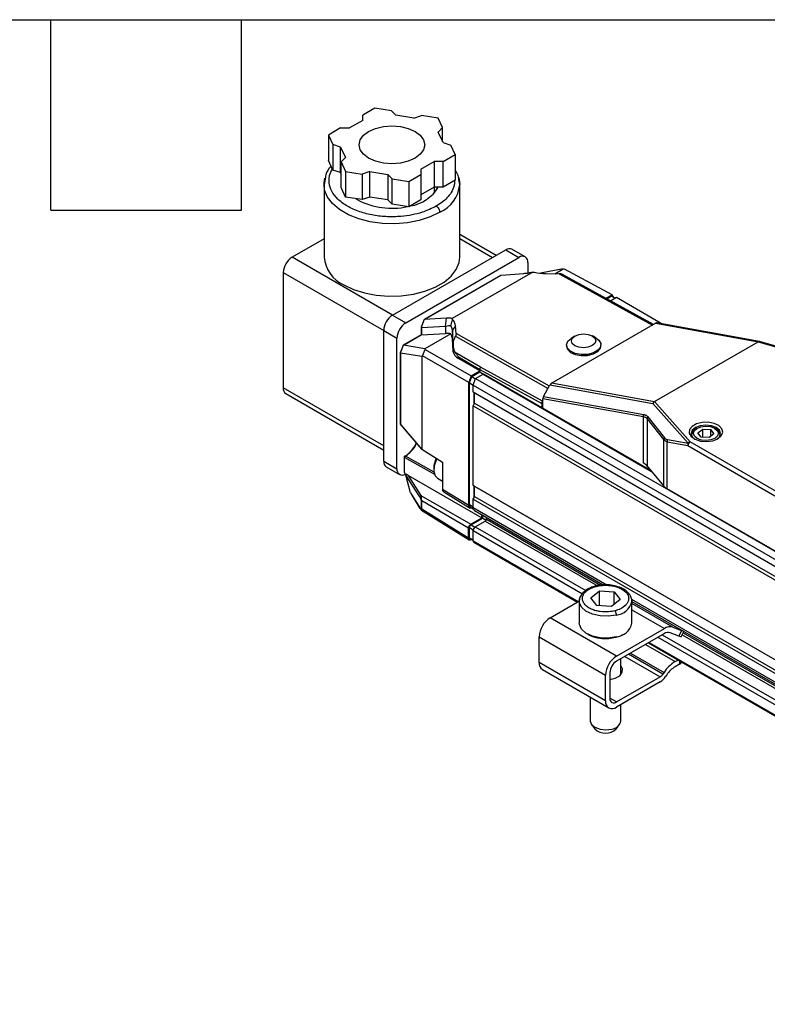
# Model space of a CAD drawing. Header units: millimetres. Extents: x 16 to 683, y 16 to 524.
# Tile 6 of 11: x 337 to 411, y 425 to 524. Entities that reach past the tile are written whole.
import ezdxf

# ---------------------------------------------------------------- set-up
doc = ezdxf.new("R2010")
doc.units = ezdxf.units.MM
doc.header["$LTSCALE"] = 2.5
doc.layers.add('TEXT', color=140, linetype='Continuous', lineweight=25)

msp = doc.modelspace()

# ---------------------------------------------------------------- linework, layer by layer
for p, q in [((372.123, 515.023), (370.911, 514.324)), ((373.778, 514.767), (372.123, 515.023)), ((370.911, 513.813), (369.585, 513.048)), ((370.911, 513.813), (370.911, 514.324)), ((373.778, 514.767), (374.22, 514.325)), ((376.031, 514.045), (374.22, 514.325)), ((376.031, 514.045), (376.797, 514.3)), ((378.452, 514.044), (376.797, 514.3)), ((378.896, 513.088), (378.452, 514.044)), ((368.701, 513.048), (367.489, 512.348)), ((368.701, 513.048), (369.585, 513.048)), ((378.896, 513.088), (378.454, 512.647)), ((378.896, 511.694), (378.896, 513.088)), ((367.489, 512.348), (367.933, 511.393)), ((367.489, 512.348), (367.489, 509.797)), ((378.939, 511.601), (378.454, 512.647)), ((368.698, 511.138), (367.933, 511.393)), ((367.933, 511.393), (367.933, 508.841)), ((368.698, 511.138), (369.183, 510.092)), ((368.698, 508.586), (368.698, 511.138)), ((378.939, 511.601), (379.705, 511.346)), ((380.148, 510.39), (379.705, 511.346)), ((368.741, 509.65), (369.183, 510.092)), ((378.936, 509.691), (380.148, 510.39)), ((380.148, 510.39), (380.148, 507.838)), ((367.933, 508.841), (367.489, 509.797)), ((368.741, 509.65), (369.185, 508.694)), ((368.741, 507.098), (368.741, 509.65)), ((376.727, 508.925), (378.052, 509.691)), ((376.727, 508.925), (376.727, 508.415)), ((378.936, 509.691), (378.052, 509.691)), ((378.052, 509.691), (378.052, 507.139)), ((378.936, 507.139), (378.936, 509.691)), ((367.177, 508.112), (367.037, 507.393)), ((368.698, 508.586), (367.933, 508.841)), ((368.741, 508.492), (368.698, 508.586)), ((369.185, 508.694), (370.841, 508.438)), ((369.185, 508.694), (369.185, 506.143)), ((371.606, 508.693), (370.841, 508.438)), ((370.841, 508.438), (370.841, 505.887)), ((371.606, 508.693), (373.417, 508.413)), ((371.606, 506.142), (371.606, 508.693)), ((373.859, 507.971), (373.417, 508.413)), ((373.417, 508.413), (373.417, 505.862)), ((373.859, 507.971), (375.515, 507.715)), ((373.859, 505.42), (373.859, 507.971)), ((375.515, 507.715), (376.727, 508.415)), ((376.727, 508.415), (376.727, 505.863)), ((367.037, 507.389), (367.037, 500.142)), ((369.185, 506.143), (368.741, 507.098)), ((375.515, 507.715), (375.515, 505.164)), ((378.052, 507.139), (376.727, 506.373)), ((378.936, 507.139), (378.052, 507.139)), ((378.069, 506.532), (378.069, 507.139)), ((380.148, 507.838), (378.936, 507.139)), ((380.6, 507.384), (380.54, 507.727)), ((380.6, 500.142), (380.6, 507.389)), ((370.841, 505.887), (369.185, 506.143)), ((370.438, 505.845), (370.214, 505.983)), ((371.606, 506.142), (370.841, 505.887)), ((373.417, 505.862), (371.606, 506.142)), ((373.859, 505.42), (373.417, 505.862)), ((375.515, 505.164), (373.859, 505.42)), ((376.727, 505.863), (375.515, 505.164)), ((384.239, 500.315), (380.6, 502.416)), ((380.6, 501.993), (383.873, 500.104)), ((367.037, 501.967), (363.853, 500.129)), ((373.885, 494.338), (363.853, 500.129)), ((373.885, 494.338), (385.199, 500.869)), ((375.211, 493.572), (386.524, 500.104)), ((385.199, 500.869), (386.524, 500.104)), ((387.149, 500.166), (385.824, 500.931)), ((387.408, 499.593), (387.408, 498.559)), ((362.969, 498.598), (362.969, 487.065)), ((362.969, 498.598), (373.001, 492.807)), ((384.682, 498.317), (377.039, 493.905)), ((377.05, 493.906), (384.709, 498.328)), ((387.909, 498.651), (379.861, 494.005)), ((384.73, 498.331), (387.009, 498.51)), ((390.958, 498.963), (388.67, 498.522)), ((389.183, 498.487), (390.548, 498.464)), ((390.107, 498.472), (390.958, 498.963)), ((390.548, 498.464), (399.859, 493.353)), ((399.967, 493.415), (390.877, 498.406)), ((390.958, 498.963), (391.059, 498.951)), ((395.83, 496.386), (391.059, 498.951)), ((395.209, 496.027), (395.83, 496.386)), ((395.292, 495.981), (395.775, 496.26)), ((395.662, 495.779), (396.266, 496.127)), ((395.775, 496.26), (396.135, 496.052)), ((396.016, 496.12), (395.83, 496.386)), ((396.266, 496.127), (400.907, 493.448)), ((373.885, 494.338), (375.211, 493.572)), ((376.737, 493.136), (376.737, 492.363)), ((377.036, 493.902), (376.738, 493.144)), ((377.065, 493.906), (376.752, 493.109)), ((376.772, 493.102), (379.171, 493.249)), ((379.266, 494.04), (377.065, 493.906)), ((379.171, 493.249), (379.266, 494.04)), ((379.171, 493.249), (379.171, 492.502)), ((380.173, 493.286), (379.871, 492.851)), ((380.236, 492.517), (380.173, 493.286)), ((389.782, 487.536), (400.17, 493.533)), ((400.17, 493.533), (410.458, 491.687)), ((410.562, 491.716), (400.286, 493.559)), ((373.001, 492.807), (374.327, 492.041)), ((373.001, 479.742), (373.001, 492.807)), ((376.737, 492.363), (374.959, 491.336)), ((374.97, 491.337), (376.742, 492.36)), ((376.772, 493.102), (376.772, 492.357)), ((376.772, 492.357), (379.171, 492.502)), ((379.7, 492.464), (377.124, 490.977)), ((379.952, 491.665), (379.871, 492.851)), ((379.871, 492.851), (379.871, 492.002)), ((379.952, 491.665), (380.188, 492.241)), ((380.188, 492.241), (389.43, 487.015)), ((389.559, 487.246), (380.236, 492.517)), ((392.092, 492.235), (391.733, 492.013)), ((394.225, 492.05), (393.859, 492.261)), ((374.327, 478.977), (374.327, 492.041)), ((374.956, 491.333), (374.675, 490.617)), ((374.679, 490.594), (374.97, 491.337)), ((377.124, 490.977), (374.97, 491.337)), ((379.962, 490.683), (379.871, 492.002)), ((379.952, 491.665), (379.962, 491.361)), ((379.962, 491.361), (379.962, 490.683)), ((391.27, 491.335), (391.272, 491.232)), ((394.709, 491.283), (394.708, 491.386)), ((400.083, 485.697), (410.447, 491.68)), ((410.447, 491.68), (417.414, 489.635)), ((417.502, 489.679), (410.573, 491.714)), ((374.674, 490.609), (374.674, 483.459)), ((374.688, 490.588), (376.831, 490.229)), ((374.688, 483.425), (374.688, 490.588)), ((376.885, 490.265), (376.831, 490.229)), ((376.831, 490.229), (376.831, 480.939)), ((376.885, 490.265), (377.146, 490.92)), ((381.499, 487.602), (376.885, 490.265)), ((377.124, 490.977), (377.146, 490.92)), ((377.146, 490.92), (381.754, 488.26)), ((382.685, 489.125), (380.151, 490.618)), ((380.487, 490.164), (382.62, 488.908)), ((380.487, 489.991), (380.487, 490.164)), ((382.62, 488.76), (380.487, 489.991)), ((381.754, 488.26), (381.499, 487.602)), ((381.754, 488.26), (382.62, 488.76)), ((381.809, 488.197), (382.62, 488.666)), ((382.193, 488.003), (382.948, 488.439)), ((382.62, 488.908), (388.807, 485.512)), ((382.62, 488.908), (382.62, 488.76)), ((382.62, 488.666), (382.62, 488.76)), ((382.62, 488.666), (382.991, 488.451)), ((388.872, 485.73), (382.685, 489.125)), ((382.948, 488.439), (399.786, 478.72)), ((399.719, 478.8), (383.011, 488.446)), ((381.499, 475.344), (381.499, 487.602)), ((381.563, 487.563), (381.809, 488.197)), ((381.563, 487.563), (381.938, 487.346)), ((381.563, 475.399), (381.563, 487.563)), ((381.809, 488.197), (382.184, 487.98)), ((381.938, 487.346), (382.193, 488.003)), ((381.938, 487.346), (655.942, 329.167)), ((381.938, 486.657), (381.938, 487.346)), ((382.193, 488.003), (656.197, 329.824)), ((388.981, 486.208), (389.625, 487.366)), ((389.625, 487.366), (399.9, 485.523)), ((400.07, 485.69), (389.782, 487.536)), ((373.001, 481.273), (362.969, 487.065)), ((363.228, 486.492), (373.001, 480.85)), ((381.938, 486.657), (655.942, 328.478)), ((382.004, 486.619), (381.938, 486.657)), ((382.093, 486.568), (382.004, 486.619)), ((382.004, 486.619), (382.004, 485.394)), ((382.093, 486.568), (656.008, 328.44)), ((382.093, 485.547), (382.093, 486.568)), ((381.938, 485.279), (382.004, 485.394)), ((381.938, 485.279), (655.942, 327.1)), ((381.938, 477.318), (381.938, 485.279)), ((382.004, 485.394), (382.093, 485.547)), ((382.093, 485.547), (656.008, 327.419)), ((388.807, 485.512), (388.807, 485.099)), ((388.917, 485.807), (388.872, 485.73)), ((388.917, 485.807), (388.917, 485.98)), ((398.977, 484.176), (388.917, 485.98)), ((388.917, 485.036), (388.917, 485.807)), ((388.981, 486.208), (398.991, 484.413)), ((399.9, 485.523), (403.419, 481.529)), ((403.626, 481.675), (400.083, 485.697)), ((376.831, 480.939), (374.688, 483.425)), ((374.704, 483.377), (376.855, 480.881)), ((398.977, 479.556), (398.977, 484.176)), ((399.344, 483.972), (400.98, 481.893)), ((399.344, 483.972), (399.344, 479.255)), ((399.42, 484.159), (401.055, 482.08)), ((403.769, 482.369), (403.769, 482.329)), ((404.323, 483.033), (404.19, 482.956)), ((404.417, 482.572), (404.886, 482.942)), ((404.738, 482.152), (404.417, 482.572)), ((404.886, 482.942), (405.675, 482.893)), ((404.886, 482.143), (404.886, 482.942)), ((405.996, 482.473), (405.528, 482.103)), ((405.675, 482.893), (405.996, 482.473)), ((405.675, 482.893), (405.675, 482.22)), ((406.223, 482.956), (406.091, 483.033)), ((406.644, 482.329), (406.644, 482.369)), ((400.98, 481.893), (400.98, 477.269)), ((401.055, 482.08), (401.073, 482.058)), ((401.348, 481.661), (403.405, 481.292)), ((401.348, 476.968), (401.348, 481.661)), ((401.361, 481.898), (403.419, 481.529)), ((412.31, 476.661), (403.626, 481.675)), ((405.528, 482.103), (404.738, 482.152)), ((376.831, 480.939), (378.893, 479.643)), ((403.405, 481.292), (412.089, 476.279)), ((373.001, 479.742), (374.327, 478.977)), ((375.056, 480.151), (375.056, 478.716)), ((375.091, 478.596), (375.091, 480.101)), ((378.101, 478.396), (375.091, 480.101)), ((378.047, 478.634), (375.179, 480.254)), ((378.893, 479.643), (378.893, 476.955)), ((373.26, 479.17), (374.586, 478.405)), ((375.209, 478.387), (375.091, 478.596)), ((378.006, 479.056), (378.006, 478.852)), ((399.344, 479.255), (400.98, 477.269)), ((375.694, 476.561), (375.216, 478.354)), ((376.615, 476.187), (375.216, 478.354)), ((375.417, 478.349), (382.822, 474.074)), ((375.417, 478.349), (376.731, 476.315)), ((378.369, 478.05), (378.893, 477.748)), ((375.694, 476.561), (376.615, 475.065)), ((375.703, 476.524), (376.626, 475.024)), ((378.893, 476.955), (381.499, 475.344)), ((379.016, 476.673), (381.634, 475.054)), ((381.938, 477.318), (655.942, 319.139)), ((382.004, 477.279), (381.938, 477.318)), ((382.093, 477.228), (382.004, 477.279)), ((382.004, 477.279), (382.004, 476.055)), ((382.093, 477.228), (656.008, 319.1)), ((382.093, 476.208), (382.093, 477.228)), ((414.148, 469.578), (401.348, 476.968)), ((376.731, 476.315), (381.717, 473.437)), ((376.773, 474.962), (376.773, 475.79)), ((381.496, 473.054), (376.8, 475.765)), ((376.8, 474.937), (376.8, 475.765)), ((381.938, 475.94), (382.004, 476.055)), ((381.938, 475.94), (655.942, 317.761)), ((381.938, 475.098), (381.938, 475.94)), ((382.004, 476.055), (382.093, 476.208)), ((382.093, 476.208), (656.008, 318.08)), ((376.78, 474.846), (381.558, 471.892)), ((381.496, 472.033), (376.8, 474.937)), ((381.563, 475.399), (381.938, 475.182)), ((381.673, 475.156), (381.957, 474.991)), ((381.938, 475.098), (395.3, 467.384)), ((382.068, 474.812), (394.949, 467.375)), ((381.717, 473.437), (382.822, 474.074)), ((381.733, 473.372), (382.904, 474.048)), ((382.159, 473.184), (383.154, 473.758)), ((382.822, 474.074), (382.822, 474.376)), ((382.904, 474.048), (382.904, 474.329)), ((382.904, 474.048), (383.239, 473.854)), ((383.154, 473.758), (394.222, 467.368)), ((383.264, 473.949), (383.264, 474.121)), ((383.264, 473.949), (394.675, 467.362)), ((381.496, 472.033), (381.496, 473.054)), ((381.578, 472.083), (381.578, 473.104)), ((381.578, 473.104), (381.95, 472.889)), ((381.733, 473.372), (382.113, 473.152)), ((381.938, 471.781), (381.938, 472.801)), ((381.938, 472.801), (392.871, 466.49)), ((382.159, 473.184), (393.192, 466.815)), ((381.578, 472.083), (381.938, 471.875)), ((381.623, 471.983), (381.938, 471.801)), ((381.737, 471.917), (381.717, 471.906)), ((381.938, 471.781), (392.456, 465.709)), ((382.003, 471.637), (392.364, 465.656)), ((393.706, 466.096), (394.579, 466.786)), ((394.579, 466.786), (396.05, 466.694)), ((394.579, 465.298), (394.579, 466.786)), ((396.05, 466.694), (396.648, 465.913)), ((396.05, 465.44), (396.05, 466.694)), ((389.653, 464.091), (392.558, 465.768)), ((392.552, 465.749), (392.552, 463.555)), ((394.304, 465.315), (393.706, 466.096)), ((396.648, 465.913), (395.775, 465.223)), ((397.778, 465.954), (635.296, 328.837)), ((397.802, 463.555), (397.802, 465.749)), ((397.802, 465.728), (634.916, 328.846)), ((395.775, 465.223), (394.304, 465.315)), ((401.906, 463.152), (397.802, 465.522)), ((397.802, 464.896), (401.054, 463.018)), ((396.282, 460.264), (389.653, 464.091)), ((396.282, 460.264), (401.054, 463.018)), ((401.906, 463.152), (402.784, 462.809)), ((402.784, 462.809), (402.5, 462.254)), ((402.728, 462.194), (403.001, 462.727)), ((388.548, 462.177), (395.177, 458.35)), ((388.548, 459.625), (388.548, 462.177)), ((401.054, 462.508), (396.282, 459.753)), ((400.411, 462.137), (632.829, 327.965)), ((400.853, 462.392), (633.143, 328.294)), ((402.5, 462.254), (401.622, 462.597)), ((402.832, 462.398), (634.305, 328.771)), ((402.933, 462.595), (634.656, 328.824)), ((399.166, 461.418), (402.127, 459.709)), ((399.435, 461.574), (632.339, 327.122)), ((399.527, 461.627), (632.43, 327.175)), ((396.708, 458.409), (396.708, 459.999)), ((397.098, 460.225), (400.634, 458.183)), ((400.91, 458.454), (397.471, 460.44)), ((397.674, 460.557), (401.023, 458.624)), ((402.127, 459.709), (402.397, 459.864)), ((402.557, 459.772), (402.557, 459.446)), ((395.177, 455.798), (388.548, 459.625)), ((388.871, 458.91), (395.501, 455.083)), ((396.838, 458.604), (396.708, 458.8)), ((402.557, 459.446), (402.127, 459.198)), ((395.177, 455.798), (395.177, 458.35)), ((395.619, 458.605), (395.619, 456.053)), ((396.282, 455.671), (400.634, 458.183)), ((401.023, 458.624), (400.91, 458.454)), ((401.299, 458.385), (401.186, 458.215)), ((400.634, 457.673), (396.282, 455.16)), ((393.646, 456.154), (393.646, 453.776)), ((396.282, 455.671), (395.619, 456.053)), ((396.708, 453.776), (396.708, 455.406)), ((393.779, 453.415), (394.121, 452.973)), ((396.232, 452.973), (396.575, 453.415))]:
    msp.add_line(p, q)
at = {"flags": 128}
for points in [[(374.668, 513.199), (375.459, 513.01), (376.139, 512.709), (376.66, 512.316), (376.988, 511.86), (377.1, 511.369), (376.988, 510.879), (376.66, 510.422), (376.139, 510.03), (375.459, 509.729), (374.668, 509.54), (373.819, 509.475), (372.969, 509.54), (372.178, 509.729), (371.498, 510.03), (370.977, 510.422), (370.649, 510.879), (370.537, 511.369), (370.649, 511.86), (370.977, 512.316), (371.498, 512.709), (372.178, 513.01), (372.969, 513.199), (373.819, 513.263), (374.668, 513.199)], [(367.037, 507.389), (367.045, 507.569), (367.132, 508.04)], [(380.475, 508.135), (380.535, 507.929), (380.6, 507.389)], [(378.614, 504.621), (377.651, 504.159), (376.558, 503.807), (375.371, 503.578), (374.132, 503.478), (372.882, 503.511), (371.664, 503.677), (370.519, 503.969), (369.486, 504.377), (368.602, 504.888), (367.894, 505.484), (367.389, 506.145), (367.102, 506.848), (367.037, 507.389)], [(369.024, 497.374), (369.986, 496.912), (371.08, 496.561), (372.266, 496.331), (373.505, 496.231), (374.755, 496.265), (375.974, 496.43), (377.118, 496.722), (378.151, 497.13), (379.036, 497.641), (379.743, 498.237), (380.248, 498.898), (380.535, 499.601), (380.6, 500.142)], [(392.121, 492.252), (392.517, 492.406), (392.983, 492.463), (393.449, 492.416), (393.845, 492.27), (394.109, 492.048), (394.201, 491.785), (394.109, 491.519), (393.844, 491.292), (393.449, 491.138), (392.983, 491.081), (392.516, 491.129), (392.121, 491.275), (391.857, 491.496), (391.764, 491.76), (391.857, 492.025), (392.121, 492.252)], [(394.225, 492.05), (394.49, 491.85), (394.691, 491.512), (394.662, 491.154), (394.407, 490.824), (393.96, 490.566), (393.382, 490.416), (392.751, 490.393), (392.153, 490.5), (391.667, 490.724), (391.359, 491.034), (391.272, 491.388), (391.417, 491.738), (391.733, 492.013)], [(391.272, 491.232), (391.361, 490.931), (391.668, 490.621), (392.154, 490.397), (392.753, 490.29), (393.384, 490.313), (393.962, 490.463), (394.408, 490.721), (394.663, 491.051), (394.709, 491.283)], [(406.395, 481.99), (406.743, 482.284), (406.885, 482.631), (406.8, 482.984), (406.499, 483.295), (406.024, 483.523), (405.439, 483.636), (404.822, 483.62), (404.257, 483.476), (403.821, 483.224), (403.571, 482.898), (403.543, 482.542), (403.739, 482.204), (404.133, 481.93), (404.673, 481.756), (405.284, 481.707), (405.885, 481.788), (406.395, 481.99)], [(406.315, 481.947), (406.564, 482.179), (406.675, 482.503), (406.564, 482.828), (406.245, 483.103), (405.769, 483.287), (405.207, 483.351), (404.645, 483.287), (404.168, 483.103), (403.85, 482.828), (403.738, 482.503), (403.85, 482.179), (404.098, 481.947)], [(404.701, 483.183), (405.177, 483.244), (405.658, 483.196), (406.069, 483.045), (406.35, 482.814), (406.456, 482.54), (406.372, 482.262), (406.111, 482.024), (405.712, 481.863), (405.236, 481.801), (404.756, 481.85), (404.344, 482), (404.063, 482.231), (403.957, 482.506), (404.041, 482.783), (404.302, 483.021), (404.701, 483.183)], [(378.326, 479.996), (378.256, 479.857), (378.053, 479.27), (378.011, 478.723), (378.136, 478.29), (378.369, 478.05)], [(392.552, 465.749), (392.611, 466.068), (392.724, 466.288)], [(396.238, 464.363), (395.445, 464.242), (394.624, 464.268), (393.859, 464.439), (393.222, 464.738), (392.776, 465.136), (392.566, 465.595), (392.552, 465.749)], [(397.742, 466.071), (397.788, 465.904), (397.802, 465.749)], [(396.238, 462.169), (395.445, 462.047), (394.624, 462.073), (393.859, 462.244), (393.222, 462.544), (392.776, 462.942), (392.566, 463.4), (392.552, 463.555)], [(402.965, 462.748), (402.899, 462.767), (402.784, 462.809)], [(402.728, 462.194), (402.727, 462.192), (402.691, 462.191), (402.615, 462.212), (402.5, 462.254)], [(395.619, 457.901), (396.148, 458.041), (396.595, 458.299), (396.85, 458.633), (396.879, 458.997), (396.708, 459.31)], [(402.557, 459.446), (402.713, 459.556), (402.793, 459.636)], [(393.646, 453.776), (393.646, 453.755), (393.776, 453.419), (394.12, 453.137), (394.624, 452.952), (395.213, 452.893), (395.796, 452.968)]]:
    msp.add_lwpolyline(points, dxfattribs=at)
for centre, radius, start, end in [((375.016, 509.231), 4.032, 279.50544, 328.73646), ((377.239, 507.703), 3.375, 294.02892, 354.65094), ((373.829, 512.439), 7.415, 242.78192, 281.9921), ((364.888, 498.511), 1.921, 122.60548, 177.39452), ((370.398, 500.456), 3.375, 185.34906, 245.97108), ((385.565, 500.358), 0.629, 65.69288, 125.61758), ((386.869, 499.681), 0.546, 350.78596, 129.20329), ((374.92, 492.72), 1.921, 122.60548, 177.39452), ((376.246, 491.954), 1.921, 122.60548, 177.39452), ((378.937, 492.777), 0.937, 4.54587, 33.01184), ((382.985, 488.391), 0.0605, 64.36457, 126.94589), ((363.564, 486.989), 0.599, 172.74417, 235.94365), ((374.723, 483.46), 0.0487, 181.1721, 224.53753), ((374.759, 483.422), 0.0712, 177.607, 219.66049), ((404.482, 482.308), 0.711, 114.27381, 178.76333), ((405.982, 482.341), 0.661, 358.43004, 68.53283), ((401.294, 481.875), 0.314, 139.42222, 176.86486), ((401.326, 481.854), 0.324, 141.15779, 177.9578), ((401.746, 481.757), 0.41, 159.8063, 193.53128), ((403.803, 481.388), 0.41, 159.8063, 193.53128), ((403.885, 481.27), 0.48, 122.60548, 177.39452), ((403.748, 481.281), 0.413, 107.20847, 142.91876), ((373.614, 479.675), 0.616, 173.70115, 234.98667), ((375.118, 480.146), 0.0617, 113.75853, 174.92133), ((375.118, 480.157), 0.0619, 185.36196, 244.61206), ((380.108, 478.996), 2.103, 150.60713, 178.36414), ((398.325, 478.384), 1.341, 40.51216, 60.91653), ((374.86, 478.886), 0.541, 170.35217, 305.65406), ((401.999, 478.14), 1.341, 220.51216, 240.91653), ((376.84, 475.008), 0.0813, 213.93409, 240.5991), ((382.244, 475.064), 0.308, 173.70115, 234.98667), ((383.024, 473.96), 0.24, 302.60548, 357.39452), ((382.418, 472.779), 0.48, 122.60548, 177.39452), ((382.091, 471.764), 0.154, 173.70115, 234.98667), ((396.111, 466.082), 1.723, 274.23921, 348.86967), ((390.947, 462.068), 2.401, 122.60548, 177.39452), ((396.111, 463.887), 1.723, 274.23921, 348.86967), ((401.62, 462.191), 1.003, 73.44019, 124.40371), ((401.432, 461.957), 0.668, 73.44019, 124.40371), ((397.576, 458.241), 2.401, 122.60548, 177.39452), ((397.058, 458.54), 1.441, 122.60548, 177.39452), ((403.946, 456.753), 3.47, 121.60274, 147.3774), ((389.313, 459.541), 0.77, 173.70115, 234.98667), ((403.491, 456.982), 2.603, 121.60274, 147.3774), ((400.18, 458.922), 0.868, 301.60274, 327.3774), ((399.725, 459.151), 1.735, 301.60274, 327.3774), ((395.85, 455.689), 0.682, 170.78596, 309.20329), ((396.023, 455.988), 0.409, 170.78596, 309.20329), ((395.71, 453.984), 1.02, 274.86882, 348.24006), ((395.177, 454.054), 1.511, 225.55121, 314.31046)]:
    msp.add_arc(centre, radius, start, end)
for centre, major_axis, ratio, start_param, end_param in [((384.708, 498.188), (0.03, 0.139), 0.698955, 0.289306, 0.563576), ((389.312, 500.065), (2.783, 0.041), 0.567125, 4.245734, 4.657452), ((376.862, 493.117), (0.125, -0.024), 0.408097, 3.064391, 3.71359), ((377.138, 493.818), (0.1, -0.086), 0.221402, 2.79008, 3.218835), ((377.393, 493.184), (2.783, 0.041), 0.567125, 0.038184, 0.449903), ((400.17, 493.263), (0.147, 0.286), 0.575567, 0.174789, 0.729411), ((376.862, 492.291), (0.125, -0.072), 0.00007, 2.866786, 3.141552), ((376.862, 492.408), (0.125, 0.043), 0.228535, 3.338144, 3.831241), ((376.862, 493.327), (0.103, 0.223), 0.316427, 3.037847, 3.310995), ((377.373, 491.479), (2.492, 0.856), 0.228535, 0.296276, 0.689649), ((377.373, 491.921), (2.5, 0.037), 0.567125, 0.03071, 0.366146), ((375.057, 491.249), (0.1, -0.086), 0.220721, 2.788835, 3.218727), ((409.597, 491.675), (0.881, 0.042), 0.144847, 6.009492, 6.062665), ((410.496, 491.411), (0.072, 0.304), 0.580297, 6.083788, 6.869186), ((374.799, 490.59), (0.125, -0.024), 0.408693, 3.064499, 3.495532), ((381.836, 490.744), (1.875, 0.028), 0.567125, 3.172302, 3.901112), ((389.782, 487.266), (0.147, 0.286), 0.575567, 0.729411, 1.51481), ((389.138, 486.107), (0.147, 0.286), 0.575567, 1.51481, 2.300208), ((400.108, 485.414), (0.157, 0.279), 0.730914, 0.804236, 1.589634), ((399.65, 485.933), (0.485, -0.177), 0.422693, 5.890142, 5.943316), ((375.181, 478.644), (-0.088, 0.153), 0.577335, 0.785358, 1.553302), ((381.717, 472.161), (0.156, 0.271), 0.577206, 2.356266, 3.926757)]:
    msp.add_ellipse(centre, major_axis=major_axis, ratio=ratio, start_param=start_param, end_param=end_param)
for points, knots in [([(367.747, 509.241), (367.738, 509.231), (367.479, 508.974), (367.255, 508.586), (367.191, 508.199), (367.177, 508.112)], [0, 0, 0, 0, 0.028872, 0.780932, 1, 1, 1, 1]), ([(378.26, 505.233), (377.806, 505.01), (377.08, 504.652), (375.834, 504.344), (374.886, 504.21), (374.051, 504.167), (373.136, 504.175), (371.946, 504.301), (370.561, 504.654), (369.331, 505.206), (368.374, 505.917), (367.763, 506.716), (367.544, 507.403), (367.531, 507.931), (367.599, 508.41), (367.767, 508.749), (367.875, 508.966)], [0, 0, 0, 0, 0.105574, 0.168879, 0.239655, 0.278794, 0.317913, 0.402678, 0.492507, 0.585102, 0.677696, 0.767526, 0.852291, 0.891429, 0.930548, 1, 1, 1, 1]), ([(380.54, 507.727), (380.521, 507.918), (380.484, 508.309), (380.262, 508.662), (380.148, 508.843)], [0, 0, 0, 0, 0.487742, 1, 1, 1, 1]), ([(380.092, 507.806), (380.094, 507.758), (380.103, 507.584), (380.027, 507.181), (379.805, 506.632), (379.374, 506.077), (378.865, 505.611), (378.462, 505.359), (378.26, 505.233)], [0, 0, 0, 0, 0.050211, 0.183362, 0.424267, 0.63974, 0.819892, 1, 1, 1, 1]), ([(378.26, 505.233), (378.302, 505.209), (378.347, 505.174), (378.434, 505.084), (378.476, 505.029), (378.545, 504.909), (378.572, 504.845), (378.606, 504.725), (378.614, 504.669), (378.614, 504.621)], [0, 0, 0, 0, 0.25, 0.25, 0.5, 0.5, 0.75, 0.75, 1, 1, 1, 1]), ([(384.709, 498.328), (384.713, 498.328), (384.72, 498.33), (384.727, 498.33), (384.73, 498.331)], [0, 0, 0, 0, 0.488646, 1, 1, 1, 1]), ([(387.009, 498.51), (387.159, 498.522), (387.324, 498.543), (387.5, 498.572), (387.63, 498.594), (387.767, 498.62), (387.909, 498.651)], [4.3277325, 4.3277325, 4.3277325, 4.3277325, 4.5387118, 4.5387118, 4.5387118, 4.6949357, 4.6949357, 4.6949357, 4.6949357]), ([(387.909, 498.651), (387.938, 498.648), (387.995, 498.643), (388.052, 498.639), (388.081, 498.637)], [0, 0, 0, 0, 0.500831, 1, 1, 1, 1]), ([(390.877, 498.406), (390.869, 498.41), (390.852, 498.418), (390.821, 498.429), (390.785, 498.439), (390.731, 498.451), (390.651, 498.461), (390.584, 498.463), (390.548, 498.464)], [0, 0, 0, 0, 0.102889, 0.210763, 0.325124, 0.447239, 0.701443, 1, 1, 1, 1]), ([(377.065, 493.906), (377.062, 493.906), (377.057, 493.905), (377.052, 493.906), (377.05, 493.906)], [0, 0, 0, 0, 0.511354, 1, 1, 1, 1]), ([(379.861, 494.005), (379.818, 494.017), (379.769, 494.026), (379.591, 494.049), (379.441, 494.051), (379.266, 494.04)], [1.5882496, 1.5882496, 1.5882496, 1.5882496, 1.7008719, 1.7008719, 1.9554498, 1.9554498, 1.9554498, 1.9554498]), ([(379.723, 493.288), (379.734, 493.333), (379.758, 493.427), (379.797, 493.575), (379.841, 493.737), (379.872, 493.849), (379.889, 493.908)], [0, 0, 0, 0, 0.215488, 0.453992, 0.715521, 1, 1, 1, 1]), ([(380.236, 492.517), (380.237, 492.506), (380.238, 492.485), (380.237, 492.451), (380.234, 492.417), (380.229, 492.379), (380.22, 492.336), (380.206, 492.288), (380.194, 492.256), (380.188, 492.241)], [0, 0, 0, 0, 0.155102, 0.29871, 0.431233, 0.553192, 0.714081, 0.861924, 1, 1, 1, 1]), ([(380.151, 490.618), (380.138, 490.643), (380.111, 490.693), (380.076, 490.773), (380.045, 490.858), (380.018, 490.949), (379.997, 491.045), (379.98, 491.146), (379.968, 491.252), (379.964, 491.324), (379.962, 491.361)], [0, 0, 0, 0, 0.1136965, 0.2302602, 0.3498902, 0.4727706, 0.5990715, 0.7289493, 0.8625481, 1, 1, 1, 1]), ([(374.688, 490.588), (374.686, 490.588), (374.683, 490.589), (374.68, 490.593), (374.679, 490.594)], [0, 0, 0, 0, 0.516358, 1, 1, 1, 1]), ([(380.151, 490.618), (380.164, 490.597), (380.192, 490.549), (380.243, 490.47), (380.308, 490.378), (380.389, 490.273), (380.453, 490.202), (380.487, 490.164)], [0, 0, 0, 0, 0.141861, 0.31278, 0.512771, 0.741843, 1, 1, 1, 1]), ([(398.977, 484.176), (398.968, 484.212), (398.964, 484.253), (398.966, 484.294), (398.967, 484.315), (398.97, 484.336), (398.974, 484.356), (398.979, 484.376), (398.984, 484.395), (398.991, 484.413)], [-0.000003, -0.000003, -0.000003, -0.000003, 0.503188, 0.503188, 0.503188, 0.754784, 0.754784, 0.754784, 1, 1, 1, 1]), ([(398.991, 484.413), (399.012, 484.408), (399.056, 484.4), (399.118, 484.38), (399.176, 484.356), (399.232, 484.326), (399.284, 484.292), (399.333, 484.253), (399.378, 484.209), (399.406, 484.176), (399.42, 484.159)], [0, 0, 0, 0, 0.12982, 0.257327, 0.382969, 0.507213, 0.630541, 0.753449, 0.876436, 1, 1, 1, 1]), ([(374.675, 483.46), (374.676, 483.451), (374.677, 483.437), (374.685, 483.415), (374.693, 483.398), (374.702, 483.385), (374.708, 483.378), (374.71, 483.375)], [0, 0, 0, 0, 0.315521, 0.507141, 0.702636, 0.898039, 1, 1, 1, 1]), ([(399.344, 483.972), (399.299, 484.031), (399.244, 484.077), (399.183, 484.111), (399.121, 484.145), (399.052, 484.167), (398.977, 484.176)], [3.1147923, 3.1147923, 3.1147923, 3.1147923, 3.2856705, 3.2856705, 3.2856705, 3.4565487, 3.4565487, 3.4565487, 3.4565487]), ([(375.093, 480.202), (375.286, 480.338), (375.583, 480.546), (375.936, 480.973), (376.146, 481.28), (376.243, 481.482), (376.276, 481.553)], [0, 0, 0, 0, 0.421994, 0.649615, 0.877946, 1, 1, 1, 1]), ([(375.179, 480.254), (375.364, 480.389), (375.736, 480.658), (376.131, 481.158), (376.258, 481.47), (376.286, 481.541)], [0, 0, 0, 0, 0.4359385, 0.871877, 1, 1, 1, 1]), ([(401.073, 482.058), (401.086, 482.044), (401.112, 482.017), (401.155, 481.982), (401.201, 481.953), (401.251, 481.929), (401.304, 481.91), (401.342, 481.902), (401.361, 481.898)], [0, 0, 0, 0, 0.1642821, 0.3282054, 0.492768, 0.6589565, 0.8277288, 1, 1, 1, 1]), ([(375.091, 480.101), (375.091, 480.102), (375.091, 480.105), (375.092, 480.111), (375.092, 480.124), (375.098, 480.15), (375.113, 480.187), (375.142, 480.228), (375.165, 480.245), (375.179, 480.254)], [0, 0, 0, 0, 0.01875, 0.057782, 0.117295, 0.24125, 0.500803, 0.711923, 1, 1, 1, 1]), ([(375.093, 480.202), (375.093, 480.203), (375.093, 480.204), (375.093, 480.205), (375.093, 480.207), (375.093, 480.208), (375.093, 480.21), (375.093, 480.213), (375.094, 480.216), (375.094, 480.218), (375.095, 480.224), (375.096, 480.23), (375.098, 480.235), (375.102, 480.245), (375.109, 480.253), (375.117, 480.258), (375.126, 480.264), (375.136, 480.266), (375.147, 480.265), (375.157, 480.264), (375.168, 480.26), (375.179, 480.254)], [0, 0, 0, 0, 0.021492, 0.021492, 0.021492, 0.053057, 0.053057, 0.053057, 0.116187, 0.116187, 0.116187, 0.242447, 0.242447, 0.242447, 0.494966, 0.494966, 0.494966, 0.747486, 0.747486, 0.747486, 1.000005, 1.000005, 1.000005, 1.000005]), ([(375.417, 478.349), (375.402, 478.357), (375.374, 478.372), (375.337, 478.388), (375.307, 478.398), (375.28, 478.405), (375.256, 478.407), (375.234, 478.405), (375.218, 478.399), (375.212, 478.391), (375.209, 478.387)], [0, 0, 0, 0, 0.196739, 0.362482, 0.49728, 0.601231, 0.730165, 0.838361, 0.927373, 1, 1, 1, 1]), ([(379.018, 476.673), (379, 476.686), (378.961, 476.714), (378.909, 476.801), (378.899, 476.894), (378.893, 476.955)], [0, 0, 0, 0, 0.2434727, 0.5102601, 1, 1, 1, 1]), ([(376.615, 476.187), (376.615, 476.214), (376.627, 476.244), (376.67, 476.291), (376.7, 476.308), (376.731, 476.315)], [0, 0, 0, 0, 0.5, 0.5, 1, 1, 1, 1]), ([(376.773, 475.79), (376.773, 475.795), (376.772, 475.805), (376.77, 475.823), (376.767, 475.842), (376.76, 475.873), (376.746, 475.918), (376.726, 475.973), (376.701, 476.031), (376.674, 476.086), (376.645, 476.14), (376.625, 476.171), (376.615, 476.187)], [0, 0, 0, 0, 0.032615, 0.06648, 0.103166, 0.143917, 0.246658, 0.374133, 0.514385, 0.676049, 0.834165, 1, 1, 1, 1]), ([(376.8, 475.765), (376.8, 475.798), (376.798, 475.84), (376.794, 475.885), (376.791, 475.931), (376.786, 475.981), (376.779, 476.032), (376.773, 476.083), (376.765, 476.134), (376.757, 476.183), (376.749, 476.231), (376.74, 476.276), (376.731, 476.315)], [3.133824, 3.133824, 3.133824, 3.133824, 3.526447, 3.526447, 3.526447, 3.91907, 3.91907, 3.91907, 4.311692, 4.311692, 4.311692, 4.704315, 4.704315, 4.704315, 4.704315]), ([(376.773, 475.79), (376.773, 475.789), (376.774, 475.788), (376.775, 475.787), (376.776, 475.786), (376.777, 475.785), (376.778, 475.783), (376.78, 475.781), (376.782, 475.779), (376.784, 475.777), (376.786, 475.775), (376.789, 475.773), (376.792, 475.771), (376.794, 475.769), (376.797, 475.767), (376.8, 475.765)], [0, 0, 0, 0, 0.119244, 0.119244, 0.119244, 0.245066, 0.245066, 0.245066, 0.496711, 0.496711, 0.496711, 0.748356, 0.748356, 0.748356, 1.000001, 1.000001, 1.000001, 1.000001]), ([(376.615, 475.065), (376.622, 475.054), (376.635, 475.033), (376.655, 475.004), (376.678, 474.974), (376.703, 474.947), (376.728, 474.927), (376.747, 474.918), (376.761, 474.921), (376.771, 474.934), (376.772, 474.953), (376.773, 474.962)], [0, 0, 0, 0, 0.1120305, 0.2226163, 0.3321096, 0.4967237, 0.6446544, 0.7570475, 0.8521001, 0.9312492, 1, 1, 1, 1]), ([(376.615, 475.065), (376.615, 475.059), (376.616, 475.054), (376.617, 475.048), (376.618, 475.042), (376.62, 475.036), (376.623, 475.03), (376.628, 475.019), (376.637, 475.009), (376.648, 475.001), (376.66, 474.994), (376.673, 474.989), (376.688, 474.987), (376.702, 474.985), (376.717, 474.986), (376.731, 474.989)], [0, 0, 0, 0, 0.119187, 0.119187, 0.119187, 0.245019, 0.245019, 0.245019, 0.496683, 0.496683, 0.496683, 0.748347, 0.748347, 0.748347, 1.000011, 1.000011, 1.000011, 1.000011]), ([(376.731, 474.989), (376.74, 474.954), (376.756, 474.887), (376.773, 474.846), (376.78, 474.847), (376.78, 474.847)], [0, 0, 0, 0, 0.515692, 0.981988, 1, 1, 1, 1]), ([(376.78, 474.847), (376.783, 474.846), (376.788, 474.844), (376.794, 474.861), (376.799, 474.89), (376.8, 474.922), (376.8, 474.937)], [0, 0, 0, 0, 0.279114, 0.546072, 0.782713, 1, 1, 1, 1]), ([(381.845, 475.056), (381.82, 475.046), (381.738, 475.012), (381.621, 475.047), (381.518, 475.154), (381.505, 475.281), (381.499, 475.344)], [0, 0, 0, 0, 0.12749, 0.418319, 0.709149, 1, 1, 1, 1]), ([(381.676, 475.161), (381.656, 475.174), (381.606, 475.203), (381.57, 475.292), (381.565, 475.368), (381.563, 475.399)], [0, 0, 0, 0, 0.29929, 0.719404, 1, 1, 1, 1]), ([(381.496, 473.054), (381.497, 473.066), (381.498, 473.091), (381.505, 473.131), (381.515, 473.171), (381.531, 473.212), (381.55, 473.252), (381.572, 473.291), (381.597, 473.328), (381.625, 473.361), (381.655, 473.391), (381.686, 473.417), (381.707, 473.43), (381.717, 473.437)], [0, 0, 0, 0, 0.090916, 0.181828, 0.272736, 0.363643, 0.454548, 0.545452, 0.636357, 0.727264, 0.818172, 0.909084, 1, 1, 1, 1]), ([(381.578, 473.104), (381.578, 473.15), (381.595, 473.207), (381.652, 473.306), (381.692, 473.348), (381.733, 473.372)], [0, 0, 0, 0, 0.5, 0.5, 1, 1, 1, 1]), ([(381.625, 471.985), (381.616, 471.99), (381.596, 472.002), (381.581, 472.039), (381.579, 472.07), (381.578, 472.083)], [0, 0, 0, 0, 0.299292, 0.719396, 1, 1, 1, 1]), ([(394.159, 467.271), (393.988, 467.216), (393.606, 467.094), (393.08, 466.78), (392.854, 466.493), (392.732, 466.338)], [0, 0, 0, 0, 0.272593, 0.606769, 1, 1, 1, 1]), ([(396.112, 464.783), (395.936, 464.738), (395.727, 464.7), (395.238, 464.662), (394.956, 464.664), (394.506, 464.724), (394.351, 464.754), (394.045, 464.836), (393.894, 464.889), (393.608, 465.018), (393.474, 465.094), (393.24, 465.267), (393.14, 465.363), (392.984, 465.566), (392.928, 465.674), (392.865, 465.89), (392.857, 465.998), (392.884, 466.207), (392.918, 466.307), (393.019, 466.494), (393.084, 466.58), (393.311, 466.813), (393.498, 466.934), (393.876, 467.117), (394.066, 467.18), (394.242, 467.225)], [0, 0, 0, 0, 0.125, 0.125, 0.25, 0.25, 0.3125, 0.3125, 0.375, 0.375, 0.4375, 0.4375, 0.5, 0.5, 0.5625, 0.5625, 0.625, 0.625, 0.6875, 0.6875, 0.75, 0.75, 0.875, 0.875, 1, 1, 1, 1]), ([(397.729, 466.116), (397.686, 466.217), (397.587, 466.453), (397.252, 466.787), (396.742, 467.094), (396.094, 467.308), (395.398, 467.402), (394.735, 467.391), (394.344, 467.309), (394.159, 467.271)], [0, 0, 0, 0, 0.106131, 0.249891, 0.406472, 0.567746, 0.724827, 0.870368, 1, 1, 1, 1]), ([(394.16, 467.27), (394.161, 467.271), (394.17, 467.284), (394.2, 467.27), (394.228, 467.24), (394.242, 467.225)], [0, 0, 0, 0, 0.0345878, 0.5360954, 1, 1, 1, 1]), ([(394.242, 467.225), (394.418, 467.27), (394.627, 467.309), (395.116, 467.346), (395.397, 467.345), (395.848, 467.285), (396.003, 467.255), (396.309, 467.173), (396.46, 467.12), (396.746, 466.991), (396.88, 466.914), (397.114, 466.742), (397.214, 466.646), (397.37, 466.442), (397.425, 466.335), (397.489, 466.119), (397.497, 466.011), (397.47, 465.802), (397.435, 465.701), (397.335, 465.515), (397.269, 465.429), (397.043, 465.196), (396.855, 465.075), (396.478, 464.892), (396.288, 464.828), (396.112, 464.783)], [0, 0, 0, 0, 0.125, 0.125, 0.25, 0.25, 0.3125, 0.3125, 0.375, 0.375, 0.4375, 0.4375, 0.5, 0.5, 0.5625, 0.5625, 0.625, 0.625, 0.6875, 0.6875, 0.75, 0.75, 0.875, 0.875, 1, 1, 1, 1]), ([(392.732, 466.338), (392.73, 466.336), (392.566, 466.159), (392.559, 465.952), (392.552, 465.748)], [0, 0, 0, 0, 0.014979, 1, 1, 1, 1]), ([(397.802, 465.751), (397.8, 465.858), (397.798, 465.984), (397.738, 466.098), (397.729, 466.116)], [0, 0, 0, 0, 0.844459, 1, 1, 1, 1]), ([(396.112, 464.783), (396.127, 464.764), (396.143, 464.738), (396.174, 464.672), (396.189, 464.633), (396.214, 464.551), (396.223, 464.508), (396.236, 464.429), (396.238, 464.393), (396.238, 464.363)], [0, 0, 0, 0, 0.25, 0.25, 0.5, 0.5, 0.75, 0.75, 1, 1, 1, 1]), ([(393.396, 462.454), (393.473, 462.407), (393.679, 462.279), (394.1, 462.139), (394.725, 462.013), (395.456, 461.987), (395.964, 462.088), (396.188, 462.133)], [0, 0, 0, 0, 0.111461, 0.298803, 0.471523, 0.766668, 1, 1, 1, 1]), ([(396.188, 462.133), (396.408, 462.191), (396.675, 462.262), (396.851, 462.392), (396.882, 462.415)], [0, 0, 0, 0, 0.827193, 1, 1, 1, 1]), ([(396.238, 462.169), (396.238, 462.145), (396.233, 462.123), (396.214, 462.109), (396.2, 462.117), (396.188, 462.133)], [0, 0, 0, 0, 0.5, 0.5, 1, 1, 1, 1])]:
    msp.add_open_spline(points, degree=3, knots=knots)
for points in [[(379.171, 493.249), (379.412, 493.292), (379.601, 493.307), (379.723, 493.288)], [(379.889, 493.908), (379.881, 493.94), (379.872, 493.973), (379.861, 494.005)], [(382.62, 488.908), (382.62, 488.975), (382.643, 489.055), (382.685, 489.125)], [(388.807, 485.512), (388.807, 485.579), (388.831, 485.659), (388.872, 485.73)], [(399.344, 483.972), (399.345, 484.033), (399.373, 484.101), (399.42, 484.159)], [(401.002, 481.866), (400.994, 481.875), (400.987, 481.883), (400.98, 481.893)], [(401.348, 481.661), (401.208, 481.695), (401.091, 481.765), (401.002, 481.866)], [(375.209, 478.387), (375.211, 478.376), (375.213, 478.365), (375.216, 478.354)]]:
    msp.add_open_spline(points, degree=3)
at = {"layer": 'TEXT'}
for p, q in [((15.875, 523.875), (682.625, 523.875)), ((339.725, 504.825), (339.725, 523.875)), ((358.775, 504.825), (358.775, 523.875)), ((339.725, 504.825), (358.775, 504.825))]:
    msp.add_line(p, q, dxfattribs=at)

doc.saveas('drawing.dxf')
